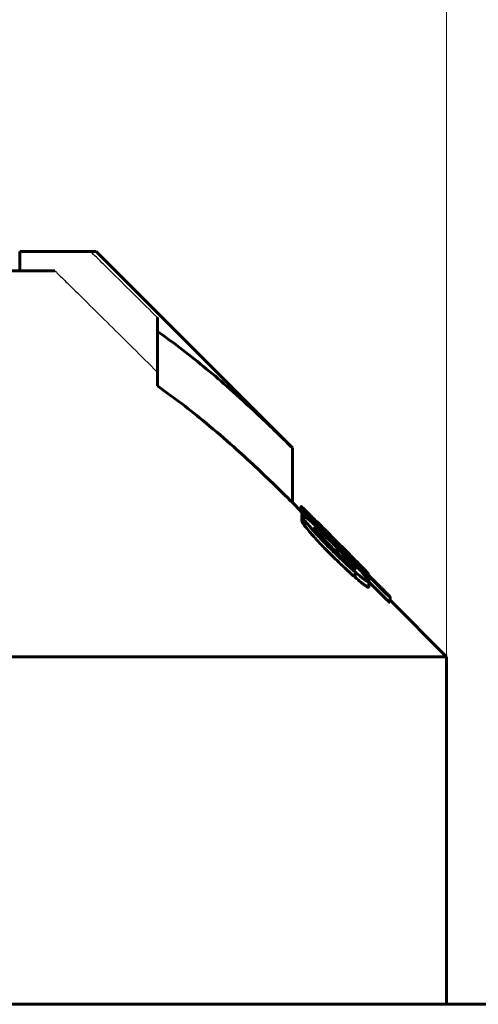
# Model space of a CAD drawing. Header units: millimetres. Extents: x 0 to 841, y 0 to 594.
# Tile 11 of 22: x 219 to 231, y 365 to 391. Entities that reach past the tile are written whole.
import ezdxf

# ---------------------------------------------------------------- set-up
doc = ezdxf.new("R2010")
doc.units = ezdxf.units.MM
for name, pattern in [('K5LT-1', [0]), ('K5LT_BASIC', [0]), ('K5LT_THIN', [0])]:
    doc.linetypes.add(name, pattern=pattern)
doc.layers.add('Системный слой', color=7, linetype='Continuous')
doc.layers.add('Системный слой (1)', color=251, linetype='Continuous', true_color=0x6c6c6c)
doc.styles.add('KDIMTEXTSTYLE', font='txt', dxfattribs={"width": 0.96, "oblique": 15, "height": 5})
doc.styles.add('KTEXTSTYLE', font='txt', dxfattribs={"width": 0.96, "height": 5})
doc.dimstyles.new('KDIMSTYLE (1.00)', dxfattribs={"dimtxt": 5, "dimasz": 1, "dimexe": 2, "dimexo": 0, "dimgap": 1, "dimtad": 1, "dimtxsty": 'KDIMTEXTSTYLE', "dimsah": 1, "dimcen": 0, "dimdle": 1, "dimadec": 0, "dimazin": 0, "dimtfac": 0.667, "dimtmove": 0, "dimatfit": 3, "dimfxl": 1, "dimtvp": 1, "dimtolj": 1, "dimtzin": 0, "dimarcsym": 0})

# ---------------------------------------------------------------- blocks, each defined once
blk = doc.blocks.new('U7')
at = {"layer": 'Системный слой (1)', "color": 150, "linetype": 'K5LT_BASIC', "lineweight": 60, "true_color": 0x0080ff}
for p, q in [((226.262, 377.904), (226.04, 378.126)), ((230.04, 374.126), (228.574, 375.592))]:
    blk.add_line(p, q, dxfattribs=at)
blk = doc.blocks.new('U16')
at = {"layer": 'Системный слой (1)', "color": 150, "linetype": 'K5LT_BASIC', "lineweight": 60, "true_color": 0x0080ff}
for p, q in [((228.007, 376.279), (228.008, 376.277)), ((228.008, 376.277), (228.008, 376.276)), ((228.008, 376.276), (228.009, 376.275))]:
    blk.add_line(p, q, dxfattribs=at)
blk = doc.blocks.new('U17')
at = {"layer": 'Системный слой (1)', "color": 150, "linetype": 'K5LT_BASIC', "lineweight": 60, "true_color": 0x0080ff}
for p, q in [((226.262, 377.88), (226.267, 377.872)), ((226.267, 377.872), (226.279, 377.856)), ((226.279, 377.856), (226.299, 377.832))]:
    blk.add_line(p, q, dxfattribs=at)
blk = doc.blocks.new('D0')
at = {"layer": 'Системный слой (1)'}
for points in [[(190.04, 392.675), (195.04, 393.334), (194.54, 392.675), (195.04, 392.017)], [(225.04, 392.017), (230.04, 392.675), (225.04, 393.334), (225.54, 392.675)]]:
    blk.add_hatch(color=7, dxfattribs=at).paths.add_polyline_path(points)
at = {"layer": 'Системный слой (1)', "color": 7, "linetype": 'K5LT_THIN', "lineweight": 18}
for p, q in [((190.04, 369.626), (190.04, 394.675)), ((230.04, 369.626), (230.04, 394.675)), ((190.04, 392.675), (195.04, 393.334)), ((195.04, 393.334), (194.54, 392.675)), ((225.54, 392.675), (225.04, 393.334)), ((225.04, 393.334), (230.04, 392.675)), ((195.04, 392.017), (190.04, 392.675)), ((190.04, 392.675), (230.04, 392.675)), ((194.54, 392.675), (195.04, 392.017)), ((230.04, 392.675), (225.04, 392.017)), ((225.04, 392.017), (225.54, 392.675))]:
    blk.add_line(p, q, dxfattribs=at)
blk.add_wipeout([(206.021, 393.675), (206.021, 401.057), (213.737, 401.057), (213.737, 393.675)]).dxf.layer = 'Системный слой (1)'
at = {"layer": 'Системный слой (1)', "color": 7, "insert": (206.021, 400.263), "char_height": 5, "attachment_point": 1, "style": 'KTEXTSTYLE'}
blk.add_mtext('\\fArial|b0|c204|p34;\\H5.0;\\W1.000;\\Q15;\\fGOST Type AU|b0|i0|c204|p34;\\Q15;\\W0.960;40', dxfattribs=at)
blk = doc.blocks.new('KDIMARROW_01')
at = {"layer": 'Системный слой'}
blk.add_hatch(color=0, dxfattribs=at).paths.add_polyline_path([(0, 0), (-5, 0.658), (-4.5, 0), (-5, -0.658)])
at = {"layer": 'Системный слой', "color": 0, "linetype": 'K5LT_THIN', "lineweight": 18}
for p, q in [((-4.5, 0), (-5, 0.658)), ((-5, 0.658), (0, 0)), ((0, 0), (-5, -0.658)), ((-5, -0.658), (-4.5, 0))]:
    blk.add_line(p, q, dxfattribs=at)
at = {"layer": 'Системный слой (1)', "color": 0, "linetype": 'K5LT_THIN', "lineweight": 18}
blk.add_line((470.918, 164.534), (468.918, 164.534), dxfattribs=at)

msp = doc.modelspace()

# ---------------------------------------------------------------- linework, layer by layer
at = {"layer": 'Системный слой (1)', "color": 150, "linetype": 'K5LT_BASIC', "lineweight": 60, "true_color": 0x0080ff}
for p, q in [((220.813, 384.626), (218.97, 384.626)), ((218.97, 384.126), (218.97, 384.626)), ((220.813, 384.626), (220.954, 384.626)), ((226.04, 379.541), (220.954, 384.626)), ((211.79, 384.126), (219.885, 384.126)), ((222.54, 382.56), (222.54, 382.919)), ((222.54, 381.146), (222.54, 382.56)), ((226.04, 378.126), (226.04, 379.541)), ((226.262, 377.88), (226.262, 378.021)), ((226.289, 377.648), (226.289, 377.79)), ((226.299, 377.939), (226.299, 377.946)), ((226.299, 377.801), (226.299, 377.939)), ((226.429, 377.827), (226.429, 377.828)), ((226.368, 377.513), (226.368, 377.655)), ((226.553, 377.724), (226.553, 377.737)), ((226.646, 377.412), (226.646, 377.461)), ((226.96, 377.346), (227.101, 377.206)), ((227.162, 377.032), (226.952, 377.237)), ((227.094, 377.165), (227.025, 377.234)), ((227.101, 377.206), (227.231, 377.075)), ((227.17, 377.022), (227.213, 376.981)), ((227.19, 377.07), (227.19, 377.111)), ((227.213, 376.812), (227.213, 376.939)), ((227.362, 376.67), (227.362, 376.788)), ((227.643, 376.643), (227.643, 376.641)), ((227.666, 376.188), (227.666, 376.329)), ((227.693, 376.413), (227.693, 376.4)), ((227.946, 376.316), (227.989, 376.273)), ((227.989, 376.273), (228.321, 375.942)), ((228.007, 376.281), (228.007, 376.28)), ((228.007, 376.255), (228.007, 376.28)), ((228.009, 376.254), (228.009, 376.275)), ((228.024, 375.938), (228.024, 376.079)), ((228.024, 376.071), (228.425, 375.671)), ((228.574, 375.678), (228.574, 375.677)), ((228.574, 375.536), (228.574, 375.677)), ((190.04, 374.126), (230.04, 374.126)), ((230.04, 365.126), (230.04, 374.126)), ((328.94, 365.126), (91.14, 365.126))]:
    msp.add_line(p, q, dxfattribs=at)
at = {"layer": 'Системный слой (1)', "color": 7, "linetype": 'K5LT-1'}
for points, knots in [([(222.54, 382.919), (222.349, 383.108), (221.967, 383.485), (221.489, 383.959), (221.104, 384.339), (220.91, 384.531), (220.813, 384.626)], [0, 0, 0, 0, 0.522477, 1.044954, 1.310311, 1.575669, 1.575669, 1.575669, 1.575669]), ([(219.885, 384.126), (219.898, 384.114), (219.928, 384.084), (219.995, 384.018), (220.124, 383.892), (220.374, 383.645), (220.781, 383.243), (221.312, 382.72), (221.915, 382.123), (222.326, 381.716), (222.54, 381.505)], [0, 0, 0, 0, 0.072514, 0.181284, 0.398826, 0.833908, 1.667816, 2.814639, 3.983986, 5.255882, 5.255882, 5.255882, 5.255882])]:
    msp.add_open_spline(points, degree=3, knots=knots, dxfattribs=at)
at = {"layer": 'Системный слой (1)', "color": 150, "linetype": 'K5LT_BASIC', "lineweight": 60, "true_color": 0x0080ff}
for points, knots in [([(226.04, 379.541), (225.735, 379.845), (225.199, 380.367), (224.456, 381.044), (223.814, 381.594), (223.19, 382.093), (222.759, 382.408), (222.54, 382.56)], [0, 0, 0, 0, 2.181063, 3.80596, 5.167529, 6.570618, 8, 8, 8, 8]), ([(226.04, 378.126), (225.702, 378.464), (225.172, 378.978), (224.394, 379.684), (223.757, 380.227), (223.124, 380.728), (222.729, 381.014), (222.54, 381.146)], [0, 0, 0, 0, 2.418116, 3.75696, 5.407697, 6.764106, 8, 8, 8, 8]), ([(226.525, 377.779), (226.499, 377.804), (226.461, 377.841), (226.41, 377.891), (226.371, 377.928), (226.326, 377.971), (226.294, 378), (226.273, 378.017), (226.264, 378.023), (226.262, 378.022), (226.262, 378.021)], [0, 0, 0, 0, 2.151305, 3.224126, 4.605271, 5.902664, 8.075218, 8.915326, 10.096859, 11, 11, 11, 11]), ([(226.262, 378.021), (226.262, 378.02), (226.264, 378.017), (226.27, 378.008), (226.284, 377.99), (226.311, 377.958), (226.362, 377.901), (226.4, 377.859), (226.429, 377.828)], [0, 0, 0, 0, 1.125895, 1.689612, 2.551579, 4.98929, 6.096596, 9, 9, 9, 9]), ([(226.952, 377.237), (226.895, 377.292), (226.819, 377.364), (226.704, 377.472), (226.625, 377.545), (226.533, 377.628), (226.473, 377.68), (226.425, 377.72), (226.396, 377.743), (226.367, 377.765), (226.338, 377.785), (226.308, 377.801), (226.291, 377.802), (226.289, 377.793), (226.289, 377.79)], [0, 0, 0, 0, 2.941336, 3.836699, 5.896985, 7.063009, 8.831246, 9.354729, 10.064191, 10.796175, 11.463267, 12.612601, 14.13645, 15, 15, 15, 15]), ([(226.289, 377.79), (226.289, 377.784), (226.294, 377.769), (226.317, 377.726), (226.347, 377.684), (226.368, 377.655)], [0, 0, 0, 0, 1.63703, 3.16498, 6, 6, 6, 6]), ([(226.429, 377.827), (226.42, 377.837), (226.405, 377.851), (226.385, 377.871), (226.368, 377.888), (226.349, 377.905), (226.332, 377.92), (226.319, 377.932), (226.307, 377.941), (226.301, 377.944), (226.299, 377.946)], [0, 0, 0, 0, 1.836998, 2.729229, 3.860526, 5.145581, 6.55774, 7.820357, 8.998514, 11, 11, 11, 11]), ([(226.299, 377.939), (226.308, 377.929), (226.329, 377.905), (226.36, 377.872), (226.389, 377.841), (226.41, 377.818), (226.424, 377.805), (226.429, 377.799)], [0, 0, 0, 0, 2.192469, 4.57628, 5.943653, 7.17318, 8, 8, 8, 8]), ([(226.96, 377.346), (226.912, 377.394), (226.843, 377.463), (226.751, 377.555), (226.652, 377.653), (226.577, 377.728), (226.525, 377.779)], [0, 0, 0, 0, 2.260503, 3.282104, 4.393278, 7, 7, 7, 7]), ([(226.289, 377.648), (226.289, 377.642), (226.294, 377.626), (226.319, 377.582), (226.348, 377.541), (226.368, 377.513)], [0, 0, 0, 0, 1.730476, 3.30774, 6, 6, 6, 6]), ([(226.368, 377.655), (226.401, 377.614), (226.452, 377.552), (226.529, 377.462), (226.594, 377.387), (226.669, 377.304), (226.748, 377.219), (226.859, 377.101), (226.982, 376.976), (227.081, 376.878), (227.117, 376.843)], [0, 0, 0, 0, 1.964611, 2.817549, 3.84942, 5.043297, 6.159239, 7.206821, 9.600072, 11, 11, 11, 11]), ([(226.553, 377.737), (226.55, 377.739), (226.546, 377.743), (226.541, 377.746), (226.539, 377.747), (226.537, 377.748), (226.537, 377.748), (226.537, 377.747)], [0, 0, 0, 0, 3.557647, 5.156933, 6.444415, 7.06069, 8, 8, 8, 8]), ([(227.025, 377.234), (226.971, 377.288), (226.877, 377.384), (226.773, 377.49), (226.701, 377.565), (226.659, 377.609), (226.624, 377.646), (226.603, 377.669), (226.584, 377.69), (226.566, 377.709), (226.553, 377.725), (226.543, 377.737), (226.538, 377.744), (226.537, 377.747), (226.537, 377.747)], [0, 0, 0, 0, 3.923338, 6.828566, 7.773623, 9.537643, 10.293543, 10.919118, 11.53981, 12.283196, 13.062051, 13.648367, 14.351071, 15, 15, 15, 15]), ([(227.19, 377.111), (227.128, 377.174), (227.014, 377.287), (226.893, 377.407), (226.793, 377.506), (226.717, 377.581), (226.648, 377.648), (226.606, 377.688), (226.579, 377.714), (226.561, 377.731), (226.553, 377.737)], [0, 0, 0, 0, 3.030709, 5.434008, 5.849278, 7.93828, 9.255324, 9.59512, 10.395852, 11, 11, 11, 11]), ([(226.368, 377.513), (226.407, 377.465), (226.476, 377.381), (226.581, 377.26), (226.678, 377.152), (226.784, 377.039), (226.933, 376.884), (227.045, 376.772), (227.117, 376.701)], [0, 0, 0, 0, 1.900396, 3.092196, 4.112545, 5.454836, 6.724362, 9, 9, 9, 9]), ([(226.646, 377.461), (226.64, 377.464), (226.63, 377.47), (226.616, 377.475), (226.611, 377.474), (226.611, 377.47)], [0, 0, 0, 0, 1.960426, 3.260912, 6, 6, 6, 6]), ([(226.611, 377.47), (226.611, 377.468), (226.613, 377.463), (226.618, 377.453), (226.626, 377.439), (226.643, 377.416), (226.67, 377.381), (226.704, 377.34), (226.748, 377.291), (226.804, 377.229), (226.874, 377.154), (226.925, 377.101), (226.952, 377.073)], [0, 0, 0, 0, 0.805148, 1.248891, 1.938395, 2.917395, 4.161697, 5.499587, 6.75037, 8.574279, 10.705306, 13, 13, 13, 13]), ([(227.213, 376.939), (227.158, 376.994), (227.077, 377.073), (226.971, 377.175), (226.908, 377.235), (226.84, 377.298), (226.789, 377.344), (226.732, 377.392), (226.689, 377.428), (226.659, 377.451), (226.646, 377.461)], [0, 0, 0, 0, 3.034226, 4.363405, 5.781671, 6.5159, 8.162721, 8.733623, 9.966804, 11, 11, 11, 11]), ([(226.952, 377.073), (226.975, 377.049), (227.029, 376.993), (227.085, 376.937), (227.117, 376.906)], [0, 0, 0, 0, 2.136773, 5, 5, 5, 5]), ([(227.094, 377.165), (227.135, 377.125), (227.2, 377.061), (227.314, 376.948), (227.387, 376.877), (227.435, 376.831)], [0, 0, 0, 0, 2.1328, 3.394448, 6, 6, 6, 6]), ([(227.17, 377.022), (227.17, 377.022), (227.17, 377.023), (227.167, 377.026), (227.165, 377.029), (227.163, 377.03), (227.162, 377.032)], [0, 0, 0, 0, 2.41764, 4.20903, 4.938628, 7, 7, 7, 7]), ([(227.643, 376.643), (227.643, 376.644), (227.641, 376.647), (227.632, 376.659), (227.615, 376.678), (227.59, 376.705), (227.554, 376.742), (227.518, 376.779), (227.476, 376.822), (227.411, 376.888), (227.315, 376.985), (227.233, 377.068), (227.19, 377.111)], [0, 0, 0, 0, 0.807134, 1.576622, 2.248255, 3.419433, 4.3292, 5.39801, 6.324666, 7.462076, 10.09373, 13, 13, 13, 13]), ([(227.815, 376.488), (227.769, 376.535), (227.698, 376.607), (227.593, 376.713), (227.502, 376.804), (227.379, 376.927), (227.288, 377.019), (227.231, 377.075)], [0, 0, 0, 0, 2.057392, 3.086999, 4.415999, 5.81559, 8, 8, 8, 8]), ([(227.117, 376.906), (227.172, 376.852), (227.271, 376.755), (227.377, 376.656), (227.452, 376.587), (227.494, 376.549), (227.548, 376.503), (227.589, 376.468), (227.628, 376.439), (227.652, 376.422), (227.674, 376.408), (227.686, 376.402), (227.693, 376.4)], [0, 0, 0, 0, 3.318504, 5.809492, 6.216533, 7.861175, 8.353076, 9.634972, 10.621034, 11.298558, 11.798368, 13, 13, 13, 13]), ([(227.117, 376.843), (227.172, 376.789), (227.259, 376.705), (227.377, 376.593), (227.506, 376.473), (227.602, 376.386), (227.666, 376.329)], [0, 0, 0, 0, 2.112463, 3.297249, 4.463, 7, 7, 7, 7]), ([(227.868, 376.295), (227.8, 376.371), (227.699, 376.48), (227.564, 376.623), (227.421, 376.772), (227.303, 376.891), (227.213, 376.981)], [0, 0, 0, 0, 2.528514, 3.491635, 4.369076, 7, 7, 7, 7]), ([(227.362, 376.788), (227.338, 376.812), (227.305, 376.847), (227.264, 376.888), (227.24, 376.912), (227.224, 376.928), (227.216, 376.937), (227.213, 376.939)], [0, 0, 0, 0, 3.795741, 5.442887, 6.558195, 7.6047, 8, 8, 8, 8]), ([(227.693, 376.413), (227.693, 376.415), (227.691, 376.42), (227.684, 376.431), (227.674, 376.446), (227.658, 376.466), (227.638, 376.491), (227.616, 376.516), (227.585, 376.55), (227.541, 376.599), (227.476, 376.669), (227.413, 376.735), (227.374, 376.776), (227.362, 376.788)], [0, 0, 0, 0, 0.909854, 1.513215, 2.289354, 3.19323, 4.181344, 5.17336, 5.972519, 7.772342, 10.08646, 12.812856, 14, 14, 14, 14]), ([(227.435, 376.831), (227.475, 376.793), (227.52, 376.75), (227.565, 376.708), (227.582, 376.693), (227.602, 376.675), (227.621, 376.657), (227.634, 376.646), (227.642, 376.641), (227.643, 376.641), (227.643, 376.641)], [0, 0, 0, 0, 4.722345, 5.287138, 6.050282, 7.002963, 8.315355, 9.413692, 10.049974, 11, 11, 11, 11]), ([(227.117, 376.701), (227.172, 376.647), (227.259, 376.563), (227.377, 376.452), (227.506, 376.331), (227.602, 376.244), (227.666, 376.188)], [0, 0, 0, 0, 2.112463, 3.297249, 4.463, 7, 7, 7, 7]), ([(227.666, 376.329), (227.719, 376.284), (227.795, 376.221), (227.869, 376.162), (227.918, 376.126), (227.951, 376.102), (227.985, 376.081), (228.007, 376.071), (228.021, 376.07), (228.024, 376.075), (228.024, 376.079)], [0, 0, 0, 0, 3.241238, 4.734287, 5.230959, 6.937637, 7.578209, 8.850655, 9.960123, 11, 11, 11, 11]), ([(228.007, 376.281), (228.007, 376.283), (227.999, 376.294), (227.97, 376.326), (227.924, 376.376), (227.868, 376.434), (227.826, 376.477), (227.815, 376.488)], [0, 0, 0, 0, 1.789374, 2.928937, 4.433781, 7.133698, 8, 8, 8, 8]), ([(228.024, 376.079), (228.024, 376.084), (228.02, 376.096), (228.008, 376.118), (227.986, 376.151), (227.941, 376.209), (227.893, 376.266), (227.868, 376.295)], [0, 0, 0, 0, 1.607525, 2.394884, 3.385259, 5.757021, 8, 8, 8, 8]), ([(227.946, 376.316), (227.946, 376.316), (227.945, 376.317), (227.943, 376.318), (227.942, 376.32), (227.939, 376.323), (227.934, 376.328), (227.913, 376.349), (227.893, 376.369), (227.876, 376.386)], [0, 0, 0, 0, 0.302522, 0.432518, 0.685697, 1.012712, 1.655641, 2.818169, 10, 10, 10, 10]), ([(227.876, 376.386), (227.892, 376.371), (227.915, 376.351), (227.947, 376.323), (227.97, 376.304), (227.988, 376.289), (228.003, 376.279), (228.007, 376.278), (228.007, 376.28)], [0, 0, 0, 0, 1.741591, 2.62644, 4.365123, 5.441638, 6.640696, 9, 9, 9, 9]), ([(227.666, 376.188), (227.719, 376.143), (227.795, 376.079), (227.869, 376.021), (227.918, 375.984), (227.951, 375.961), (227.985, 375.94), (228.007, 375.93), (228.021, 375.929), (228.024, 375.934), (228.024, 375.938)], [0, 0, 0, 0, 3.241238, 4.734287, 5.230959, 6.937637, 7.578209, 8.850655, 9.960123, 11, 11, 11, 11]), ([(228.548, 375.71), (228.538, 375.721), (228.52, 375.741), (228.49, 375.771), (228.444, 375.819), (228.386, 375.877), (228.338, 375.925), (228.321, 375.942)], [0, 0, 0, 0, 1.509445, 2.203137, 3.226347, 6.346664, 8, 8, 8, 8]), ([(228.425, 375.813), (228.436, 375.802), (228.459, 375.78), (228.488, 375.751), (228.514, 375.727), (228.534, 375.71), (228.557, 375.69), (228.568, 375.681), (228.574, 375.677)], [0, 0, 0, 0, 1.445263, 3.068757, 4.134024, 5.319211, 6.447918, 9, 9, 9, 9]), ([(228.425, 375.671), (228.436, 375.661), (228.459, 375.639), (228.488, 375.61), (228.514, 375.586), (228.534, 375.568), (228.557, 375.548), (228.568, 375.54), (228.574, 375.536)], [0, 0, 0, 0, 1.445263, 3.068757, 4.134024, 5.319211, 6.447918, 9, 9, 9, 9]), ([(228.574, 375.678), (228.574, 375.678), (228.574, 375.679), (228.573, 375.68), (228.572, 375.682), (228.569, 375.685), (228.564, 375.691), (228.557, 375.7), (228.55, 375.707), (228.548, 375.71)], [0, 0, 0, 0, 0.686058, 1.198733, 1.925253, 2.85007, 4.148104, 7.759406, 10, 10, 10, 10])]:
    msp.add_open_spline(points, degree=3, knots=knots, dxfattribs=at)
msp.add_open_spline([(228.425, 375.813), (227.76, 376.475), (227.095, 377.137), (226.429, 377.799)], degree=3, dxfattribs=at)

# ---------------------------------------------------------------- block references
at = {"layer": 'Системный слой (1)'}
for name in ['U7', 'U17', 'U16']:
    msp.add_blockref(name, (0, 0), dxfattribs=at)

# ---------------------------------------------------------------- next in the draw order: dimensions: what is measured, and where the dimension line sits
at = {"layer": 'Системный слой (1)', "color": 7}
dim = msp.add_linear_dim(base=(190.04, 392.675), p1=(230.04, 369.626), p2=(190.04, 369.626), dimstyle='KDIMSTYLE (1.00)', override={"dimexo": 0, "dimpost": '\\fGOST Type AU|b0|c204|p34;\\H5.0;\\W0.960;\\Q15;<>', "dimblk1": 'KDIMARROW_01', "dimblk2": 'KDIMARROW_01', "dimse1": 0, "dimse2": 0, "dimclrt": 7, "dimtol": 1, "dimtp": 0, "dimtm": 0, "dimtdec": 5, "dimtolj": 1}, dxfattribs=at)
dim.commit()
dim.dimension.update_dxf_attribs({"geometry": 'D0', "text_midpoint": (210.04, 392.675), "dimtype": 160})

doc.saveas('drawing.dxf')
